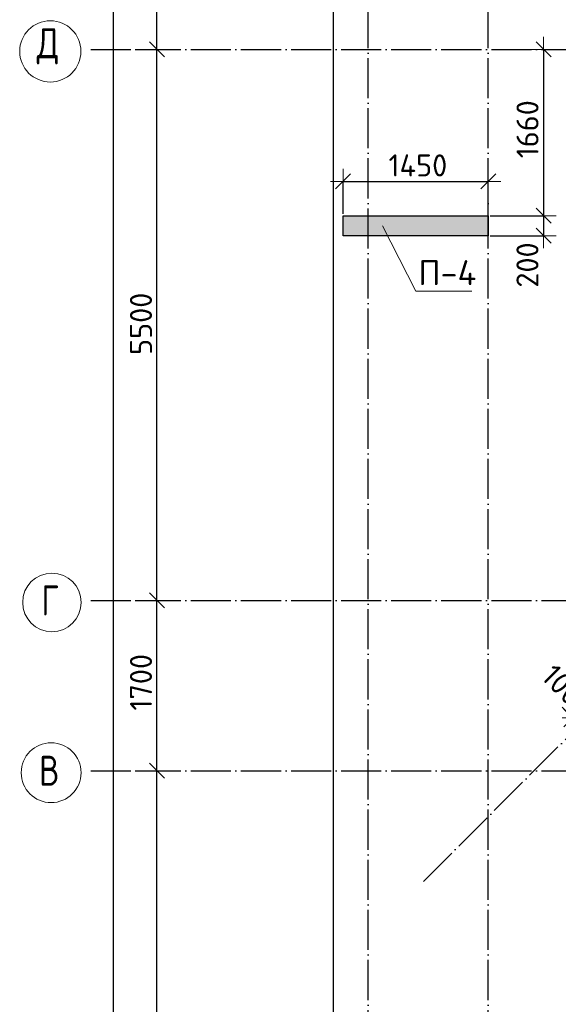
# Model space of a CAD drawing. Header units: millimetres. Extents: x -3495 to 109513, y -3287 to 62337.
# Tile 22 of 41: x 46520 to 51900, y 4369 to 14197. Entities that reach past the tile are written whole.
import ezdxf

# ---------------------------------------------------------------- set-up
doc = ezdxf.new("R2010")
doc.units = ezdxf.units.MM
doc.header["$PDMODE"] = 65
doc.linetypes.add('______11', pattern=[500, 400, -50, 0, -50])
doc.linetypes.add('______5', pattern=[1100, 800, -100, 100, -100])
for name, color, linetype, lineweight in [('Standard', 7, 'Continuous', 25), ('Высотная отметка (отверстия)', 7, 'Continuous', 13), ('Размерная линия_ общее', 7, 'Continuous', 13)]:
    doc.layers.add(name, color=color, linetype=linetype, lineweight=lineweight)
doc.layers.add('Осевая линия_ общее', color=7, linetype='______5', lineweight=13, true_color=0xa0a0a0)
doc.styles.add('ISOCPEUR', font='ISOCPEUR')
doc.dimstyles.new('DIMSTYLE_11', dxfattribs={"dimtxt": 220, "dimasz": 250, "dimexe": 0, "dimexo": 0, "dimgap": 110, "dimtad": 2, "dimdec": 0, "dimrnd": 5, "dimzin": 12, "dimdsep": 46, "dimtxsty": 'ISOCPEUR', "dimblk1": 'ALL_ML_STRICH', "dimblk2": 'ALL_ML_STRICH', "dimsah": 1, "dimcen": 0, "dimclrd": 7, "dimclre": 256, "dimclrt": 7, "dimadec": 0, "dimazin": 0, "dimtfac": 1, "dimtdec": 0, "dimtix": 1, "dimtmove": 2, "dimatfit": 3, "dimfxl": 0, "dimtvp": 1.2, "dimtzin": 0, "dimlwd": 0, "dimlwe": -3, "dimarcsym": 0})
doc.dimstyles.new('DIMSTYLE_3', dxfattribs={"dimtxt": 220, "dimasz": 250, "dimexe": 0, "dimexo": 0, "dimgap": 110, "dimtad": 2, "dimdec": 0, "dimrnd": 5, "dimzin": 12, "dimdsep": 46, "dimtxsty": 'ISOCPEUR', "dimblk1": 'ALL_ML_STRICH', "dimblk2": 'ALL_ML_STRICH', "dimsah": 1, "dimcen": 0, "dimclrd": 7, "dimclre": 256, "dimclrt": 7, "dimadec": 0, "dimazin": 0, "dimtfac": 1, "dimtdec": 0, "dimtix": 1, "dimtmove": 2, "dimatfit": 3, "dimfxl": 0, "dimtzin": 0, "dimlwd": 0, "dimlwe": -3, "dimarcsym": 0})

# ---------------------------------------------------------------- blocks, each defined once
blk = doc.blocks.new('ALL_ML_STRICH')
at = {"color": 0, "linetype": 'ByBlock', "lineweight": -2}
for p, q in [((0, -0.5), (0, 0.5)), ((-1, 0), (0.5, 0)), ((-0.3, -0.3), (0.3, 0.3))]:
    blk.add_line(p, q, dxfattribs=at)
blk = doc.blocks.new('*D28')
at = {"layer": 'DEFPOINTS', "color": 7, "linetype": 'Continuous', "lineweight": 13, "transparency": 33554687}
for p in [(47582.2, 46490), (47217, 0), (47455.8, 0)]:
    blk.add_point(p, dxfattribs=at)
at = {"layer": 'Размерная линия_ общее', "color": 253, "linetype": 'Continuous', "lineweight": -2, "true_color": 0xa0a0a0, "transparency": 33554687}
for p, q in [((47562.2, 46490), (47455.8, 46490)), ((47237, 0), (47455.8, 0))]:
    blk.add_line(p, q, dxfattribs=at)
at = {"layer": 'Размерная линия_ общее', "color": 7, "linetype": 'Continuous', "lineweight": -2, "transparency": 33554687}
blk.add_line((47455.8, 0), (47455.8, 46490), dxfattribs=at)
at = {"layer": 'Размерная линия_ общее', "color": 7, "linetype": 'Continuous', "lineweight": 13, "transparency": 33554687, "xscale": 250, "yscale": 250, "zscale": 250}
for p, rotation in [((47455.8, 46490), 90), ((47455.8, 0), 270)]:
    blk.add_blockref('ALL_ML_STRICH', p, dxfattribs=dict(at, rotation=rotation))
at = {"layer": 'Размерная линия_ общее', "color": 7, "linetype": 'Continuous', "lineweight": 13, "transparency": 33554687, "insert": (47295.8, 23234), "char_height": 220, "width": 1100, "attachment_point": 5, "rotation": 90, "style": 'ISOCPEUR'}
blk.add_mtext('\\A1;{46490}', dxfattribs=at)
blk = doc.blocks.new('*D30')
at = {"layer": 'DEFPOINTS', "color": 7, "linetype": 'Continuous', "lineweight": 13, "transparency": 33554687}
for p in [(47576.2, 6700), (47576.2, 1200), (47891.4, 1200)]:
    blk.add_point(p, dxfattribs=at)
at = {"layer": 'Размерная линия_ общее', "color": 253, "linetype": 'Continuous', "lineweight": -2, "true_color": 0xa0a0a0, "transparency": 33554687}
for p, q in [((47676.2, 6700), (47891.4, 6700)), ((47676.2, 1200), (47891.4, 1200))]:
    blk.add_line(p, q, dxfattribs=at)
at = {"layer": 'Размерная линия_ общее', "color": 7, "linetype": 'Continuous', "lineweight": -2, "transparency": 33554687}
blk.add_line((47891.4, 1200), (47891.4, 6700), dxfattribs=at)
at = {"layer": 'Размерная линия_ общее', "color": 7, "linetype": 'Continuous', "lineweight": 13, "transparency": 33554687, "xscale": 250, "yscale": 250, "zscale": 250}
for p, rotation in [((47891.4, 6700), 90), ((47891.4, 1200), 270)]:
    blk.add_blockref('ALL_ML_STRICH', p, dxfattribs=dict(at, rotation=rotation))
at = {"layer": 'Размерная линия_ общее', "color": 7, "linetype": 'Continuous', "lineweight": 13, "transparency": 33554687, "insert": (47731.4, 3961), "char_height": 220, "width": 880, "attachment_point": 5, "rotation": 90, "style": 'ISOCPEUR'}
blk.add_mtext('\\A1;{5500}', dxfattribs=at)
blk = doc.blocks.new('*D31')
at = {"layer": 'DEFPOINTS', "color": 7, "linetype": 'Continuous', "lineweight": 13, "transparency": 33554687}
for p in [(47576.2, 8400), (47576.2, 6700), (47891.4, 6700)]:
    blk.add_point(p, dxfattribs=at)
at = {"layer": 'Размерная линия_ общее', "color": 253, "linetype": 'Continuous', "lineweight": -2, "true_color": 0xa0a0a0, "transparency": 33554687}
for p, q in [((47676.2, 8400), (47891.4, 8400)), ((47676.2, 6700), (47891.4, 6700))]:
    blk.add_line(p, q, dxfattribs=at)
at = {"layer": 'Размерная линия_ общее', "color": 7, "linetype": 'Continuous', "lineweight": -2, "transparency": 33554687}
blk.add_line((47891.4, 6700), (47891.4, 8400), dxfattribs=at)
at = {"layer": 'Размерная линия_ общее', "color": 7, "linetype": 'Continuous', "lineweight": 13, "transparency": 33554687, "xscale": 250, "yscale": 250, "zscale": 250}
for p, rotation in [((47891.4, 8400), 90), ((47891.4, 6700), 270)]:
    blk.add_blockref('ALL_ML_STRICH', p, dxfattribs=dict(at, rotation=rotation))
at = {"layer": 'Размерная линия_ общее', "color": 7, "linetype": 'Continuous', "lineweight": 13, "transparency": 33554687, "insert": (47731.4, 7583), "char_height": 220, "width": 880, "attachment_point": 5, "rotation": 90, "style": 'ISOCPEUR'}
blk.add_mtext('\\A1;{1700}', dxfattribs=at)
blk = doc.blocks.new('*D32')
at = {"layer": 'DEFPOINTS', "color": 7, "linetype": 'Continuous', "lineweight": 13, "transparency": 33554687}
for p in [(47576.2, 13900), (47576.2, 8400), (47891.4, 8400)]:
    blk.add_point(p, dxfattribs=at)
at = {"layer": 'Размерная линия_ общее', "color": 253, "linetype": 'Continuous', "lineweight": -2, "true_color": 0xa0a0a0, "transparency": 33554687}
for p, q in [((47676.2, 13900), (47891.4, 13900)), ((47676.2, 8400), (47891.4, 8400))]:
    blk.add_line(p, q, dxfattribs=at)
at = {"layer": 'Размерная линия_ общее', "color": 7, "linetype": 'Continuous', "lineweight": -2, "transparency": 33554687}
blk.add_line((47891.4, 8400), (47891.4, 13900), dxfattribs=at)
at = {"layer": 'Размерная линия_ общее', "color": 7, "linetype": 'Continuous', "lineweight": 13, "transparency": 33554687, "xscale": 250, "yscale": 250, "zscale": 250}
for p, rotation in [((47891.4, 13900), 90), ((47891.4, 8400), 270)]:
    blk.add_blockref('ALL_ML_STRICH', p, dxfattribs=dict(at, rotation=rotation))
at = {"layer": 'Размерная линия_ общее', "color": 7, "linetype": 'Continuous', "lineweight": 13, "transparency": 33554687, "insert": (47731.4, 11161), "char_height": 220, "width": 880, "attachment_point": 5, "rotation": 90, "style": 'ISOCPEUR'}
blk.add_mtext('\\A1;{5500}', dxfattribs=at)
blk = doc.blocks.new('*D33')
at = {"layer": 'DEFPOINTS', "color": 7, "linetype": 'Continuous', "lineweight": 13, "transparency": 33554687}
for p in [(47576.2, 15200), (47576.2, 13900), (47891.4, 13900)]:
    blk.add_point(p, dxfattribs=at)
at = {"layer": 'Размерная линия_ общее', "color": 253, "linetype": 'Continuous', "lineweight": -2, "true_color": 0xa0a0a0, "transparency": 33554687}
for p, q in [((47676.2, 15200), (47891.4, 15200)), ((47676.2, 13900), (47891.4, 13900))]:
    blk.add_line(p, q, dxfattribs=at)
at = {"layer": 'Размерная линия_ общее', "color": 7, "linetype": 'Continuous', "lineweight": -2, "transparency": 33554687}
blk.add_line((47891.4, 13900), (47891.4, 15200), dxfattribs=at)
at = {"layer": 'Размерная линия_ общее', "color": 7, "linetype": 'Continuous', "lineweight": 13, "transparency": 33554687, "xscale": 250, "yscale": 250, "zscale": 250}
for p, rotation in [((47891.4, 15200), 90), ((47891.4, 13900), 270)]:
    blk.add_blockref('ALL_ML_STRICH', p, dxfattribs=dict(at, rotation=rotation))
at = {"layer": 'Размерная линия_ общее', "color": 7, "linetype": 'Continuous', "lineweight": 13, "transparency": 33554687, "insert": (47731.4, 14583), "char_height": 220, "width": 880, "attachment_point": 5, "rotation": 90, "style": 'ISOCPEUR'}
blk.add_mtext('\\A1;{1300}', dxfattribs=at)
blk = doc.blocks.new('СЛОЖНЫЙ_ОБЪЕКТ_0')
at = {"layer": 'Осевая линия_ общее', "color": 253, "linetype": '______11', "lineweight": -3, "true_color": 0xa0a0a0, "transparency": 33554687}
for p, q in [((50000, -2590), (50000, 47490)), ((51200, -2590), (51200, 47490)), ((50552.2, 5594.3), (66504.5, 21546.6)), ((47230, 13900), (76050, 13900)), ((47230, 8400), (76050, 8400)), ((47230, 6700), (76050, 6700))]:
    blk.add_line(p, q, dxfattribs=at)
at = {"layer": 'Осевая линия_ общее', "color": 7, "linetype": 'Continuous', "lineweight": 13, "transparency": 33554687}
for centre, radius in [((46825.8, 13880.5), 305.8), ((46842.4, 8380.5), 292.4), ((46833.8, 6680.5), 298.8)]:
    blk.add_circle(centre, radius, dxfattribs=at)
at = {"layer": 'Осевая линия_ общее', "color": 7, "linetype": 'Continuous', "lineweight": 13, "transparency": 33554687, "char_height": 300, "attachment_point": 7, "style": 'ISOCPEUR'}
for s, insert, width in [('\\W0.82;Д', (46690.8, 13750), 392.646), ('\\W0.78;Г', (46737.4, 8250), 326.407), ('\\W0.80;В', (46713.8, 6550), 359.833)]:
    blk.add_mtext(s, dxfattribs=dict(at, insert=insert, width=width))
blk = doc.blocks.new('*D194')
at = {"layer": 'DEFPOINTS', "color": 7, "linetype": 'Continuous', "lineweight": 13, "transparency": 33554687}
for p in [(49750, 12582), (49750, 12240), (51200, 12240)]:
    blk.add_point(p, dxfattribs=at)
at = {"layer": 'Размерная линия_ общее', "color": 253, "linetype": 'Continuous', "lineweight": -2, "true_color": 0xa0a0a0, "transparency": 33554687}
for p, q in [((49750, 12260), (49750, 12582)), ((51200, 12260), (51200, 12582))]:
    blk.add_line(p, q, dxfattribs=at)
at = {"layer": 'Размерная линия_ общее', "color": 7, "linetype": 'Continuous', "lineweight": -2, "transparency": 33554687}
blk.add_line((49750, 12582), (51200, 12582), dxfattribs=at)
at = {"layer": 'Размерная линия_ общее', "color": 7, "linetype": 'Continuous', "lineweight": 13, "transparency": 33554687, "xscale": 250, "yscale": 250, "zscale": 250, "rotation": 180}
blk.add_blockref('ALL_ML_STRICH', (49750, 12582), dxfattribs=at)
at = {"layer": 'Размерная линия_ общее', "color": 7, "linetype": 'Continuous', "lineweight": 13, "transparency": 33554687, "xscale": 250, "yscale": 250, "zscale": 250}
blk.add_blockref('ALL_ML_STRICH', (51200, 12582), dxfattribs=at)
at = {"layer": 'Размерная линия_ общее', "color": 7, "linetype": 'Continuous', "lineweight": 13, "transparency": 33554687, "insert": (50497, 12742), "char_height": 220, "width": 880, "attachment_point": 5, "style": 'ISOCPEUR'}
blk.add_mtext('\\A1;{1450}', dxfattribs=at)
blk = doc.blocks.new('*D244')
at = {"layer": 'DEFPOINTS', "color": 7, "linetype": 'Continuous', "lineweight": 13, "transparency": 33554687}
for p in [(51720.7, 13900), (51751.8, 13900), (51200, 12240)]:
    blk.add_point(p, dxfattribs=at)
at = {"layer": 'Размерная линия_ общее', "color": 253, "linetype": 'Continuous', "lineweight": -2, "true_color": 0xa0a0a0, "transparency": 33554687}
for p, q in [((51740.7, 13900), (51751.8, 13900)), ((51220, 12240), (51751.8, 12240))]:
    blk.add_line(p, q, dxfattribs=at)
at = {"layer": 'Размерная линия_ общее', "color": 7, "linetype": 'Continuous', "lineweight": -2, "transparency": 33554687}
blk.add_line((51751.8, 13900), (51751.8, 12240), dxfattribs=at)
at = {"layer": 'Размерная линия_ общее', "color": 7, "linetype": 'Continuous', "lineweight": 13, "transparency": 33554687, "xscale": 250, "yscale": 250, "zscale": 250}
for p, rotation in [((51751.8, 13900), 90), ((51751.8, 12240), 270)]:
    blk.add_blockref('ALL_ML_STRICH', p, dxfattribs=dict(at, rotation=rotation))
at = {"layer": 'Размерная линия_ общее', "color": 7, "linetype": 'Continuous', "lineweight": 13, "transparency": 33554687, "insert": (51591.8, 13103), "char_height": 220, "width": 880, "attachment_point": 5, "rotation": 90, "style": 'ISOCPEUR'}
blk.add_mtext('\\A1;{1660}', dxfattribs=at)
blk = doc.blocks.new('*D245')
at = {"layer": 'DEFPOINTS', "color": 7, "linetype": 'Continuous', "lineweight": 13, "transparency": 33554687}
for p in [(51200, 12240), (51751.8, 12240), (51200, 12040)]:
    blk.add_point(p, dxfattribs=at)
at = {"layer": 'Размерная линия_ общее', "color": 253, "linetype": 'Continuous', "lineweight": -2, "true_color": 0xa0a0a0, "transparency": 33554687}
for p, q in [((51220, 12240), (51751.8, 12240)), ((51220, 12040), (51751.8, 12040))]:
    blk.add_line(p, q, dxfattribs=at)
at = {"layer": 'Размерная линия_ общее', "color": 7, "linetype": 'Continuous', "lineweight": -2, "transparency": 33554687}
blk.add_line((51751.8, 12240), (51751.8, 12040), dxfattribs=at)
at = {"layer": 'Размерная линия_ общее', "color": 7, "linetype": 'Continuous', "lineweight": 13, "transparency": 33554687, "xscale": 250, "yscale": 250, "zscale": 250}
for p, rotation in [((51751.8, 12240), 90), ((51751.8, 12040), 270)]:
    blk.add_blockref('ALL_ML_STRICH', p, dxfattribs=dict(at, rotation=rotation))
at = {"layer": 'Размерная линия_ общее', "color": 7, "linetype": 'Continuous', "lineweight": 13, "transparency": 33554687, "insert": (51591.2, 11748.1), "char_height": 220, "width": 660, "attachment_point": 5, "rotation": 90, "style": 'ISOCPEUR'}
blk.add_mtext('\\A1;{200}', dxfattribs=at)
blk = doc.blocks.new('*D251')
at = {"layer": 'DEFPOINTS', "color": 7, "linetype": 'Continuous', "lineweight": 13, "transparency": 33554687}
for p in [(52426, 7609.5), (52496.7, 7538.8), (52114, 7156.1)]:
    blk.add_point(p, dxfattribs=at)
at = {"layer": 'Размерная линия_ общее', "color": 253, "linetype": 'Continuous', "lineweight": -2, "true_color": 0xa0a0a0, "transparency": 33554687}
for p, q in [((52411.9, 7595.4), (52043.3, 7226.8)), ((52482.6, 7524.7), (52114, 7156.1))]:
    blk.add_line(p, q, dxfattribs=at)
at = {"layer": 'Размерная линия_ общее', "color": 7, "linetype": 'Continuous', "lineweight": -2, "transparency": 33554687}
blk.add_line((52114, 7156.1), (52043.3, 7226.8), dxfattribs=at)
at = {"layer": 'Размерная линия_ общее', "color": 7, "linetype": 'Continuous', "lineweight": 13, "transparency": 33554687, "yscale": 250, "zscale": 250}
for p, xscale, rotation in [((52114, 7156.1), 250, 314.9999999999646), ((52043.3, 7226.8), 249.9999999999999, 134.9999999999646)]:
    blk.add_blockref('ALL_ML_STRICH', p, dxfattribs=dict(at, xscale=xscale, rotation=rotation))
at = {"layer": 'Размерная линия_ общее', "color": 7, "linetype": 'Continuous', "lineweight": 13, "transparency": 33554687, "insert": (51938.2, 7558.6), "char_height": 220, "width": 660, "attachment_point": 5, "rotation": 315, "style": 'ISOCPEUR'}
blk.add_mtext('\\A1;{100}', dxfattribs=at)

msp = doc.modelspace()

# ---------------------------------------------------------------- hatches: boundary and pattern name
at = {"linetype": 'Continuous', "lineweight": 13, "transparency": 33554687}
msp.add_hatch(color=7, dxfattribs=at).paths.add_polyline_path([(49750, 12240), (49750, 12040), (51200, 12040), (51200, 12240)])

# ---------------------------------------------------------------- linework, layer by layer
at = {"color": 7, "linetype": 'Continuous', "lineweight": -3, "transparency": 33554687}
for p, q in [((49750, 12040), (49750, 12240)), ((49750, 12240), (51200, 12240)), ((51200, 12240), (51200, 12040)), ((51200, 12040), (49750, 12040))]:
    msp.add_line(p, q, dxfattribs=at)
at = {"layer": 'Standard', "color": 7, "linetype": 'Continuous', "lineweight": 25, "transparency": 33554687}
msp.add_lwpolyline([(49650, -350.2), (75250, -350.2), (75250, 46690), (49650, 46690), (49650, -350.2)], dxfattribs=at)
at = {"layer": 'Высотная отметка (отверстия)', "color": 7, "linetype": 'Continuous', "lineweight": 13, "transparency": 33554687}
msp.add_lwpolyline([(50145, 12140), (50476.2, 11486.5), (51036.2, 11486.5)], dxfattribs=at)
msp.add_lwpolyline([(50145, 12140), (50476.2, 11486.5), (51036.2, 11486.5)], dxfattribs=at)

# ---------------------------------------------------------------- block references
at = {"layer": 'Осевая линия_ общее', "color": 253, "linetype": '______11', "lineweight": -3, "true_color": 0xa0a0a0, "transparency": 33554687}
msp.add_blockref('СЛОЖНЫЙ_ОБЪЕКТ_0', (0, 0), dxfattribs=at)

# ---------------------------------------------------------------- texts
at = {"layer": 'Высотная отметка (отверстия)', "color": 7, "linetype": 'Continuous', "lineweight": 13, "transparency": 33554687, "insert": (50791.2, 11546.5), "char_height": 250, "width": 690, "attachment_point": 8, "style": 'ISOCPEUR'}
msp.add_mtext('\\A1;{\\fISOCPEUR|i0|b0;\\H250.000000;\\W1.000000;\\C7;П-4}\\P', dxfattribs=at)

# ---------------------------------------------------------------- dimensions: what is measured, and where the dimension line sits
at = {"layer": 'Размерная линия_ общее', "color": 7, "linetype": 'Continuous', "lineweight": 13, "transparency": 33554687}
for base, p1, p2, angle, dimstyle, picture, middle in [((47455.8, 46490), (47237, 0), (47562.2, 46490), 90, 'DIMSTYLE_3', '*D28', (47295.8, 23234)), ((47891.4, 15200), (47676.2, 13900), (47676.2, 15200), 90, 'DIMSTYLE_3', '*D33', (47731.4, 14583)), ((47891.4, 13900), (47676.2, 8400), (47676.2, 13900), 90, 'DIMSTYLE_3', '*D32', (47731.4, 11161)), ((51751.8, 12240), (51740.7, 13900), (51220, 12240), 270, 'DIMSTYLE_3', '*D244', (51591.8, 13103)), ((51751.8, 12040), (51220, 12240), (51220, 12040), 270, 'DIMSTYLE_11', '*D245', (51591.2, 11748.1)), ((47891.4, 8400), (47676.2, 6700), (47676.2, 8400), 90, 'DIMSTYLE_3', '*D31', (47731.4, 7583)), ((52043.3, 7226.8), (52482.6, 7524.7), (52411.9, 7595.4), 135, 'DIMSTYLE_11', '*D251', (51938.2, 7558.6)), ((47891.4, 6700), (47676.2, 1200), (47676.2, 6700), 90, 'DIMSTYLE_3', '*D30', (47731.4, 3961))]:
    dim = msp.add_linear_dim(base=base, p1=p1, p2=p2, angle=angle, dimstyle=dimstyle, override={"dimpost": '<>', "dimclrd": 7, "dimclre": 253, "dimclrt": 7, "dimlwd": 0, "dimlwe": 65533}, dxfattribs=at)
    dim.commit()
    dim.dimension.update_dxf_attribs({"geometry": picture, "text_midpoint": middle, "dimtype": 160})
dim = msp.add_linear_dim(base=(51200, 12582), p1=(49750, 12260), p2=(51200, 12260), dimstyle='DIMSTYLE_3', override={"dimpost": '<>', "dimclrd": 7, "dimclre": 253, "dimclrt": 7, "dimlwd": 0, "dimlwe": 65533}, dxfattribs=at)
dim.commit()
dim.dimension.update_dxf_attribs({"geometry": '*D194', "text_midpoint": (50497, 12742), "dimtype": 160})

doc.saveas('drawing.dxf')
